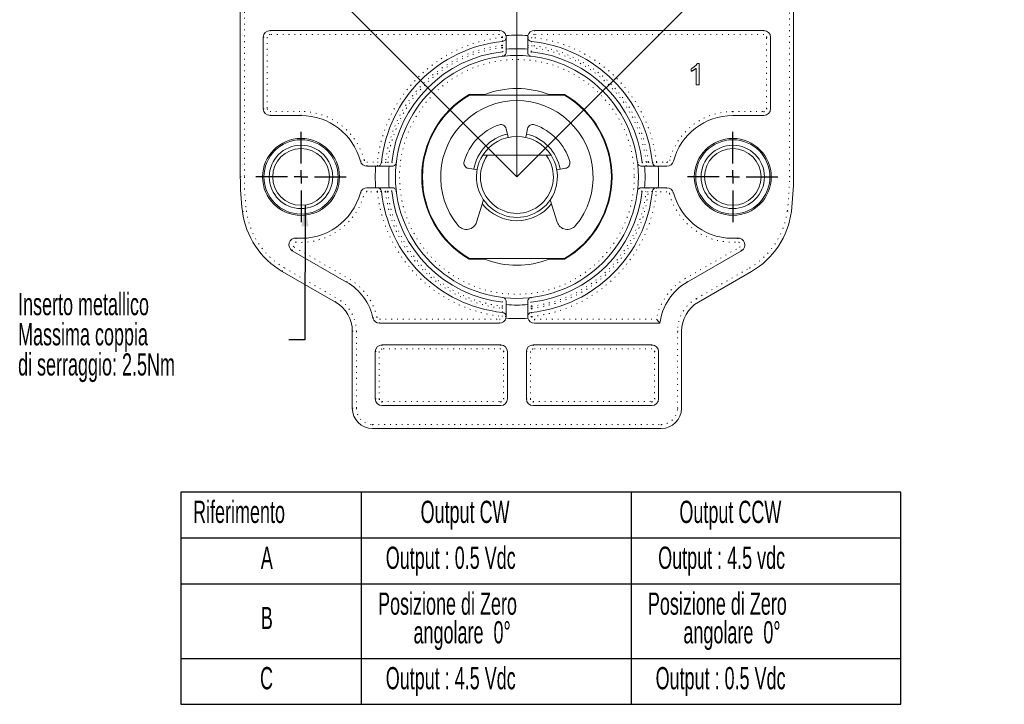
# Model space of a CAD drawing. Header units: millimetres. Extents: x 41 to 418, y 100 to 395.
# Tile 8 of 9: x 290 to 414, y 226 to 312. Entities that reach past the tile are written whole.
import ezdxf

# ---------------------------------------------------------------- set-up
doc = ezdxf.new("R2010")
doc.units = ezdxf.units.MM
doc.linetypes.add('DOT2', pattern=[0.635, 0, -0.635])
doc.layers.add('LINEE_SOTTILI', color=7, linetype='Continuous')
doc.styles.add('SLDTEXTSTYLE0', font='TXT', dxfattribs={"width": 0.605})
doc.styles.add('SLDTEXTSTYLE4', font='TXT', dxfattribs={"width": 0.605, "bigfont": 'bigfont'})
doc.dimstyles.new('SLDDIMSTYLE12', dxfattribs={"dimtxt": 4.10931, "dimasz": 2.7, "dimexe": 0, "dimexo": 0.0625, "dimgap": 1.027327, "dimtad": 1, "dimdec": 4, "dimlfac": 0.588235, "dimzin": 12, "dimdsep": 46, "dimtxsty": 'SLDTEXTSTYLE0', "dimsah": 1, "dimcen": 0.09, "dimadec": 3, "dimazin": 3, "dimtfac": 1, "dimtdec": 3, "dimtofl": 0, "dimtmove": 0, "dimatfit": 3, "dimfxl": 0, "dimfrac": 2, "dimtolj": 1, "dimtzin": 12, "dimarcsym": 0})
doc.dimstyles.new('SLDDIMSTYLE9', dxfattribs={"dimtxt": 0.18, "dimasz": 2.7, "dimexe": 0, "dimexo": 0.0625, "dimgap": 0, "dimtad": 0, "dimtih": 1, "dimtoh": 1, "dimdec": 0, "dimrnd": 1e-09, "dimzin": 0, "dimdsep": 46, "dimtxsty": 'Standard', "dimsah": 1, "dimcen": 0.09, "dimadec": 0, "dimazin": 0, "dimtfac": 2.7, "dimtdec": 0, "dimtofl": 0, "dimtmove": 0, "dimatfit": 3, "dimfxl": 0, "dimfrac": 2, "dimtolj": 1, "dimtzin": 0, "dimarcsym": 0})

# ---------------------------------------------------------------- blocks, each defined once
blk = doc.blocks.new('SW_TABLEANNOTATION_0')
at = {"layer": 'LINEE_SOTTILI', "color": 0}
for p, q in [((0, 0), (0, -26.73)), ((90.7, 0), (0, 0)), ((90.7, -26.73), (90.7, 0)), ((22.7, 0), (22.7, -26.73)), ((56.7, 0), (56.7, -26.73)), ((0, -5.78), (90.7, -5.78)), ((0, -11.56), (90.7, -11.56)), ((0, -20.96), (90.7, -20.96)), ((0, -26.73), (90.7, -26.73))]:
    blk.add_line(p, q, dxfattribs=at)
at = {"layer": 'LINEE_SOTTILI', "color": 0, "char_height": 2.8, "attachment_point": 1, "style": 'SLDTEXTSTYLE0'}
for s, insert in [('Riferimento', (1.52, -1.09)), ('Output CW', (30.19, -1.09)), ('Output CCW', (62.8, -1.09)), ('A', (10.06, -6.87)), ('Output : 0.5 Vdc', (25.8, -6.87)), ('Output : 4.5 vdc', (60.12, -6.87)), ('Posizione di Zero', (24.83, -12.65)), ('Posizione di Zero', (58.83, -12.65)), ('B', (10.06, -14.46)), ('angolare  0°', (29.3, -16.26)), ('angolare  0°', (63.3, -16.26)), ('C', (9.96, -22.04)), ('Output : 4.5 Vdc', (25.8, -22.04)), ('Output : 0.5 Vdc', (59.8, -22.04))]:
    blk.add_mtext(s, dxfattribs=dict(at, insert=insert))
blk = doc.blocks.new('_D_24')
at = {"layer": 'LINEE_SOTTILI', "color": 7}
for p, q in [((352.49, 366.64), (352.49, 370.05)), ((299.79, 345.12), (297.6, 347.31))]:
    blk.add_line(p, q, dxfattribs=at)
blk.add_arc((352.49, 292.43), 76.72, 90, 135, dxfattribs=at)
for points in [[(352.49, 369.15), (349.78, 369.55), (349.8, 368.65)], [(298.24, 346.68), (300.49, 348.23), (299.87, 348.88)]]:
    blk.add_solid(points, dxfattribs=at)
at = {"layer": 'LINEE_SOTTILI', "color": 7, "insert": (317.45, 366.86), "char_height": 4.233, "attachment_point": 1, "rotation": 22.5, "style": 'SLDTEXTSTYLE4'}
blk.add_mtext('\\M+183C6/2', dxfattribs=at)
blk = doc.blocks.new('_D_25')
at = {"layer": 'LINEE_SOTTILI', "color": 7}
for p, q in [((352.49, 366.64), (352.49, 370.05)), ((404.04, 343.98), (407.37, 347.31))]:
    blk.add_line(p, q, dxfattribs=at)
blk.add_arc((352.49, 292.43), 76.72, 45, 90, dxfattribs=at)
for points in [[(352.49, 369.15), (355.18, 368.65), (355.19, 369.55)], [(406.74, 346.68), (405.11, 348.88), (404.48, 348.23)]]:
    blk.add_solid(points, dxfattribs=at)
at = {"layer": 'LINEE_SOTTILI', "color": 7, "insert": (380.35, 369.84), "char_height": 4.233, "attachment_point": 1, "rotation": 337.5, "style": 'SLDTEXTSTYLE4'}
blk.add_mtext('\\M+183C6/2', dxfattribs=at)
blk = doc.blocks.new('_D_26')
at = {"layer": 'LINEE_SOTTILI', "color": 7}
for p, q in [((299.79, 345.12), (291.82, 353.09)), ((404.04, 343.98), (413.15, 353.09))]:
    blk.add_line(p, q, dxfattribs=at)
blk.add_arc((352.49, 292.43), 84.89, 45, 135, dxfattribs=at)
for points in [[(292.46, 352.46), (294.71, 354.01), (294.08, 354.66)], [(412.51, 352.46), (410.89, 354.66), (410.26, 354.01)]]:
    blk.add_solid(points, dxfattribs=at)
at = {"layer": 'LINEE_SOTTILI', "color": 7, "insert": (350.95, 382.78), "char_height": 4.233, "attachment_point": 1, "style": 'SLDTEXTSTYLE4'}
blk.add_mtext('\\M+183C6', dxfattribs=at)
blk = doc.blocks.new('SW_NOTE_9')
at = {"layer": 'LINEE_SOTTILI', "color": 0, "char_height": 2.8, "attachment_point": 1, "style": 'SLDTEXTSTYLE0'}
for s, insert in [('Inserto metallico', (-34.13, 5.91)), ('Massima coppia', (-34.13, 2.11)), ('di serraggio: 2.5Nm', (-34.13, -1.69))]:
    blk.add_mtext(s, dxfattribs=dict(at, insert=insert))
blk = doc.blocks.new('SW_CENTERMARKSYMBOL_4')
at = {"layer": 'LINEE_SOTTILI', "color": 0}
for p, q in [((0, 1.7), (0, 5.695)), ((-1.7, 0), (-5.695, 0)), ((0, 0), (-0.85, 0)), ((0, 0), (0, 0.85)), ((0, 0), (0, -0.85)), ((0, 0), (0.85, 0)), ((1.7, 0), (5.695, 0)), ((0, -1.7), (0, -5.695))]:
    blk.add_line(p, q, dxfattribs=at)
blk = doc.blocks.new('SW_CENTERMARKSYMBOL_5')
at = {"layer": 'LINEE_SOTTILI', "color": 0}
for p, q in [((0, 1.7), (0, 5.695)), ((-1.7, 0), (-5.695, 0)), ((0, 0), (-0.85, 0)), ((0, 0), (0, 0.85)), ((0, 0), (0, -0.85)), ((0, 0), (0.85, 0)), ((1.7, 0), (5.695, 0)), ((0, -1.7), (0, -5.695))]:
    blk.add_line(p, q, dxfattribs=at)

msp = doc.modelspace()

# ---------------------------------------------------------------- linework, layer by layer
at = {"color": 7, "linetype": 'Continuous', "lineweight": 15}
for p, q in [((317.63668, 292.42714), (317.63668, 313.93214)), ((387.33668, 313.93214), (387.33668, 292.42714)), ((350.27668, 310.87214), (321.37668, 310.87214)), ((383.59668, 310.87214), (354.69668, 310.87214)), ((320.52668, 310.02214), (320.52668, 301.01214)), ((353.84668, 310.02214), (353.84668, 308.51977)), ((384.44668, 301.01214), (384.44668, 310.02214)), ((351.12668, 308.12639), (351.12668, 308.51977)), ((353.84668, 308.51977), (353.84668, 308.12639)), ((375.20912, 306.72937), (375.43361, 306.72937)), ((375.43361, 306.72937), (375.43361, 304.00937)), ((374.4572, 305.7279), (374.4572, 306.04937)), ((375.08489, 304.00937), (375.08489, 306.12893)), ((375.43361, 304.00937), (375.08489, 304.00937)), ((346.47807, 302.79714), (348.43065, 302.79714)), ((346.50096, 302.71214), (358.47239, 302.71214)), ((356.5427, 302.79714), (358.49528, 302.79714)), ((321.37668, 300.16214), (325.28668, 300.16214)), ((379.68668, 300.16214), (383.59668, 300.16214)), ((351.34054, 297.59701), (351.13994, 298.50187)), ((353.83341, 298.50187), (353.63281, 297.59701)), ((351.39883, 297.40977), (351.34054, 297.59701)), ((353.63281, 297.59701), (353.57452, 297.40977)), ((348.17256, 295.14714), (348.78942, 295.14714)), ((348.78942, 295.14714), (356.18393, 295.14714)), ((356.18393, 295.14714), (356.80079, 295.14714)), ((334.68856, 293.78714), (333.58235, 293.78714)), ((336.39404, 293.78714), (336.78743, 293.78714)), ((346.35898, 293.50762), (347.46416, 293.31274)), ((357.5092, 293.31274), (358.61437, 293.50762)), ((368.18593, 293.78714), (368.57931, 293.78714)), ((371.39101, 293.78714), (370.28479, 293.78714)), ((333.58235, 291.06714), (334.68856, 291.06714)), ((336.78743, 291.06714), (336.39404, 291.06714)), ((368.57931, 291.06714), (368.18593, 291.06714)), ((370.28479, 291.06714), (371.39101, 291.06714)), ((348.28827, 289.53173), (347.40776, 286.73912)), ((357.56559, 286.73912), (356.68509, 289.53173)), ((324.17944, 283.13317), (331.03271, 279.17643)), ((373.94064, 279.17643), (380.79391, 283.13317)), ((348.43065, 282.05714), (346.47807, 282.05714)), ((358.47239, 282.14214), (346.50096, 282.14214)), ((358.49528, 282.05714), (356.5427, 282.05714)), ((329.62168, 276.65401), (322.92933, 280.51783)), ((382.04402, 280.51783), (375.35168, 276.65401)), ((351.12668, 276.3345), (351.12668, 276.72789)), ((353.84668, 276.72789), (353.84668, 276.3345)), ((351.12668, 274.83214), (351.12668, 276.3345)), ((331.74668, 263.27214), (331.74668, 272.9734)), ((335.18249, 273.98214), (350.27668, 273.98214)), ((354.69668, 273.98214), (370.50668, 273.98214)), ((373.22668, 272.9734), (373.22668, 263.27214)), ((350.44668, 271.26214), (335.48668, 271.26214)), ((369.48668, 271.26214), (354.52668, 271.26214)), ((334.63668, 270.41214), (334.63668, 264.46214)), ((351.29668, 264.46214), (351.29668, 270.41214)), ((353.67668, 270.41214), (353.67668, 264.46214)), ((370.33668, 264.46214), (370.33668, 270.41214)), ((335.48668, 263.61214), (350.44668, 263.61214)), ((354.52668, 263.61214), (369.48668, 263.61214)), ((370.67668, 260.72214), (334.29668, 260.72214))]:
    msp.add_line(p, q, dxfattribs=at)
at = {"color": 8, "linetype": 'DOT2', "lineweight": 0}
for p, q in [((318.14668, 313.93214), (318.14668, 292.42714)), ((386.82668, 292.42714), (386.82668, 313.93214)), ((321.37668, 310.87214), (321.37668, 310.36214)), ((350.27668, 310.36214), (321.37668, 310.36214)), ((350.27668, 310.87214), (350.27668, 310.36214)), ((354.69668, 310.87214), (354.69668, 310.36214)), ((383.59668, 310.36214), (354.69668, 310.36214)), ((383.59668, 310.87214), (383.59668, 310.36214)), ((320.52668, 310.02214), (321.03668, 310.02214)), ((321.03668, 310.02214), (321.03668, 301.01214)), ((350.61668, 310.02214), (351.12668, 310.02214)), ((350.61668, 310.00797), (350.61668, 310.02214)), ((350.61668, 310.00797), (351.12668, 310.00797)), ((350.61668, 308.98186), (351.12668, 308.98186)), ((350.61668, 308.71008), (350.61668, 308.98186)), ((353.84668, 310.02214), (354.35668, 310.02214)), ((353.84668, 310.00797), (354.35668, 310.00797)), ((353.84668, 308.98186), (354.35668, 308.98186)), ((354.35668, 310.02214), (354.35668, 310.00797)), ((354.35668, 308.98186), (354.35668, 308.71008)), ((383.93668, 301.01214), (383.93668, 310.02214)), ((383.93668, 310.02214), (384.44668, 310.02214)), ((350.61668, 308.71008), (351.12668, 308.71008)), ((353.84668, 308.71008), (354.35668, 308.71008)), ((320.52668, 301.01214), (321.03668, 301.01214)), ((321.37668, 300.16214), (321.37668, 300.67214)), ((321.37668, 300.67214), (325.28668, 300.67214)), ((325.28668, 300.16214), (325.28668, 300.67214)), ((379.68668, 300.67214), (379.68668, 300.16214)), ((379.68668, 300.67214), (383.59668, 300.67214)), ((383.59668, 300.67214), (383.59668, 300.16214)), ((383.93668, 301.01214), (384.44668, 301.01214)), ((333.58235, 293.78714), (333.58235, 294.29714)), ((333.58235, 294.29714), (334.90585, 294.29714)), ((334.90585, 293.78714), (334.90585, 294.29714)), ((335.93196, 294.29714), (335.93196, 293.78714)), ((335.93196, 294.29714), (336.20373, 294.29714)), ((336.20373, 294.29714), (336.20373, 293.78714)), ((368.76962, 294.29714), (369.0414, 294.29714)), ((368.76962, 293.78714), (368.76962, 294.29714)), ((369.0414, 294.29714), (369.0414, 293.78714)), ((370.0675, 294.29714), (371.39101, 294.29714)), ((370.0675, 294.29714), (370.0675, 293.78714)), ((371.39101, 294.29714), (371.39101, 293.78714)), ((317.63668, 292.42714), (318.14668, 292.42714)), ((386.82668, 292.42714), (387.33668, 292.42714)), ((333.58235, 290.55714), (333.58235, 291.06714)), ((334.90585, 290.55714), (333.58235, 290.55714)), ((334.90585, 290.55714), (334.90585, 291.06714)), ((335.93196, 290.55714), (335.93196, 291.06714)), ((336.20373, 290.55714), (335.93196, 290.55714)), ((336.20373, 290.55714), (336.20373, 291.06714)), ((368.76962, 291.06714), (368.76962, 290.55714)), ((369.0414, 290.55714), (368.76962, 290.55714)), ((369.0414, 291.06714), (369.0414, 290.55714)), ((370.0675, 291.06714), (370.0675, 290.55714)), ((371.39101, 290.55714), (370.0675, 290.55714)), ((371.39101, 291.06714), (371.39101, 290.55714)), ((324.43444, 283.57484), (331.28771, 279.61811)), ((373.68564, 279.61811), (380.53891, 283.57484)), ((323.18433, 280.95951), (329.87668, 277.09568)), ((375.09668, 277.09568), (381.78902, 280.95951)), ((350.61668, 275.87242), (350.61668, 276.14419)), ((350.61668, 276.14419), (351.12668, 276.14419)), ((350.61668, 275.87242), (351.12668, 275.87242)), ((354.35668, 276.14419), (353.84668, 276.14419)), ((354.35668, 275.87242), (353.84668, 275.87242)), ((354.35668, 276.14419), (354.35668, 275.87242)), ((335.18249, 273.98214), (335.18249, 274.49214)), ((335.18249, 274.49214), (350.27668, 274.49214)), ((350.27668, 273.98214), (350.27668, 274.49214)), ((350.61668, 274.83214), (350.61668, 274.84631)), ((351.12668, 274.84631), (350.61668, 274.84631)), ((351.12668, 274.83214), (350.61668, 274.83214)), ((354.35668, 274.84631), (353.84668, 274.84631)), ((354.35668, 274.83214), (353.84668, 274.83214)), ((354.35668, 274.84631), (354.35668, 274.83214)), ((354.69668, 274.49214), (370.06883, 274.49214)), ((354.69668, 274.49214), (354.69668, 273.98214)), ((331.74668, 272.9734), (332.25668, 272.9734)), ((332.25668, 272.9734), (332.25668, 263.27214)), ((372.71668, 263.27214), (372.71668, 272.9734)), ((372.71668, 272.9734), (373.22668, 272.9734)), ((335.48668, 271.26214), (335.48668, 270.75214)), ((350.44668, 270.75214), (335.48668, 270.75214)), ((350.44668, 271.26214), (350.44668, 270.75214)), ((354.52668, 271.26214), (354.52668, 270.75214)), ((369.48668, 270.75214), (354.52668, 270.75214)), ((369.48668, 271.26214), (369.48668, 270.75214)), ((334.63668, 270.41214), (335.14668, 270.41214)), ((335.14668, 270.41214), (335.14668, 264.46214)), ((350.78668, 270.41214), (351.29668, 270.41214)), ((350.78668, 264.46214), (350.78668, 270.41214)), ((353.67668, 270.41214), (354.18668, 270.41214)), ((354.18668, 270.41214), (354.18668, 264.46214)), ((369.82668, 264.46214), (369.82668, 270.41214)), ((369.82668, 270.41214), (370.33668, 270.41214)), ((334.63668, 264.46214), (335.14668, 264.46214)), ((350.78668, 264.46214), (351.29668, 264.46214)), ((353.67668, 264.46214), (354.18668, 264.46214)), ((369.82668, 264.46214), (370.33668, 264.46214)), ((331.74668, 263.27214), (332.25668, 263.27214)), ((335.48668, 264.12214), (350.44668, 264.12214)), ((335.48668, 264.12214), (335.48668, 263.61214)), ((350.44668, 264.12214), (350.44668, 263.61214)), ((354.52668, 264.12214), (354.52668, 263.61214)), ((354.52668, 264.12214), (369.48668, 264.12214)), ((369.48668, 264.12214), (369.48668, 263.61214)), ((372.71668, 263.27214), (373.22668, 263.27214)), ((334.29668, 261.23214), (334.29668, 260.72214)), ((334.29668, 261.23214), (370.67668, 261.23214)), ((370.67668, 261.23214), (370.67668, 260.72214))]:
    msp.add_line(p, q, dxfattribs=at)
at = {"color": 8, "linetype": 'DOT2', "lineweight": 0, "flags": 128}
for points in [[(350.67062, 309.50083), (350.66958, 309.51057), (350.66651, 309.53943), (350.66153, 309.5863), (350.65482, 309.64936), (350.64665, 309.72622), (350.63732, 309.81389), (350.6272, 309.90903), (350.61668, 310.00797)], [(354.35668, 310.00797), (354.34615, 309.90903), (354.33603, 309.81389), (354.32671, 309.72622), (354.31853, 309.64936), (354.31183, 309.5863), (354.30684, 309.53943), (354.30377, 309.51057), (354.30273, 309.50083)], [(350.61668, 308.71008), (350.62782, 308.6131), (350.63854, 308.51969), (350.64846, 308.43334), (350.6572, 308.35721), (350.66445, 308.29414), (350.66992, 308.24645), (350.67343, 308.21591), (350.67484, 308.20364)], [(350.67697, 307.61974), (350.67686, 307.65043), (350.6764, 307.77323), (350.67484, 308.20364)], [(354.29851, 308.20364), (354.29846, 308.18784), (354.29802, 308.06509), (354.29638, 307.61974)], [(354.29851, 308.20364), (354.29992, 308.21591), (354.30343, 308.24645), (354.30891, 308.29414), (354.31615, 308.35721), (354.32489, 308.43334), (354.33481, 308.51969), (354.34554, 308.6131), (354.35668, 308.71008)], [(332.76099, 294.41833), (332.77046, 294.42085), (332.7985, 294.42832), (332.84405, 294.44045), (332.90533, 294.45678), (332.98001, 294.47668), (333.06521, 294.49937), (333.15766, 294.524), (333.2538, 294.54961)], [(334.90585, 294.29714), (335.00479, 294.28662), (335.09992, 294.2765), (335.1876, 294.26717), (335.26445, 294.259), (335.32752, 294.25229), (335.37439, 294.2473), (335.40324, 294.24423), (335.41299, 294.2432)], [(336.20373, 294.29714), (336.30072, 294.286), (336.39412, 294.27527), (336.48048, 294.26536), (336.5566, 294.25661), (336.61968, 294.24937), (336.66737, 294.24389), (336.69791, 294.24039), (336.71017, 294.23898)], [(336.71017, 294.23898), (336.72597, 294.23892), (336.84873, 294.23848), (337.29408, 294.23684)], [(367.67927, 294.23684), (367.70997, 294.23696), (367.83277, 294.23742), (368.26318, 294.23898)], [(368.26318, 294.23898), (368.27544, 294.24039), (368.30599, 294.24389), (368.35368, 294.24937), (368.41675, 294.25661), (368.49287, 294.26536), (368.57923, 294.27527), (368.67263, 294.286), (368.76962, 294.29714)], [(369.56037, 294.2432), (369.57011, 294.24423), (369.59897, 294.2473), (369.64583, 294.25229), (369.7089, 294.259), (369.78575, 294.26717), (369.87343, 294.2765), (369.96857, 294.28662), (370.0675, 294.29714)], [(371.71955, 294.54961), (371.81569, 294.524), (371.90814, 294.49937), (371.99334, 294.47668), (372.06802, 294.45678), (372.12931, 294.44045), (372.17485, 294.42832), (372.20289, 294.42085), (372.21236, 294.41833)], [(332.76099, 290.43595), (332.77046, 290.43343), (332.7985, 290.42596), (332.84405, 290.41382), (332.90533, 290.3975), (332.98001, 290.3776), (333.06521, 290.35491), (333.15766, 290.33028), (333.2538, 290.30466)], [(335.41299, 290.61108), (335.40324, 290.61004), (335.37439, 290.60698), (335.32752, 290.60199), (335.26445, 290.59528), (335.1876, 290.58711), (335.09992, 290.57778), (335.00479, 290.56766), (334.90585, 290.55714)], [(336.20373, 290.55714), (336.30072, 290.56828), (336.39412, 290.579), (336.48048, 290.58892), (336.5566, 290.59766), (336.61968, 290.60491), (336.66737, 290.61038), (336.69791, 290.61389), (336.71017, 290.6153)], [(337.29408, 290.61744), (337.26338, 290.61732), (337.14059, 290.61686), (336.71017, 290.6153)], [(368.26318, 290.6153), (368.24738, 290.61536), (368.12463, 290.61579), (367.67927, 290.61744)], [(368.76962, 290.55714), (368.67263, 290.56828), (368.57923, 290.579), (368.49287, 290.58892), (368.41675, 290.59766), (368.35368, 290.60491), (368.30599, 290.61038), (368.27544, 290.61389), (368.26318, 290.6153)], [(370.0675, 290.55714), (369.96857, 290.56766), (369.87343, 290.57778), (369.78575, 290.58711), (369.7089, 290.59528), (369.64583, 290.60199), (369.59897, 290.60698), (369.57011, 290.61004), (369.56037, 290.61108)], [(372.21236, 290.43595), (372.20289, 290.43343), (372.17485, 290.42596), (372.12931, 290.41382), (372.06802, 290.3975), (371.99334, 290.3776), (371.90814, 290.35491), (371.81569, 290.33028), (371.71955, 290.30466)], [(317.90905, 288.07853), (317.91878, 288.07975), (317.94757, 288.08337), (317.99433, 288.08926), (318.05726, 288.09717), (318.13394, 288.10681), (318.22142, 288.11782), (318.31635, 288.12975), (318.41507, 288.14217)], [(386.55829, 288.14217), (386.657, 288.12975), (386.75193, 288.11782), (386.83941, 288.10681), (386.91609, 288.09717), (386.97902, 288.08926), (387.02578, 288.08337), (387.05458, 288.07975), (387.0643, 288.07853)], [(324.67199, 284.7166), (324.67121, 284.70683), (324.6689, 284.6779), (324.66516, 284.63092), (324.66012, 284.5677), (324.65398, 284.49066), (324.64697, 284.40277), (324.63937, 284.3074), (324.63146, 284.20821)], [(380.30136, 284.7166), (380.30214, 284.70683), (380.30445, 284.6779), (380.30819, 284.63092), (380.31323, 284.5677), (380.31938, 284.49066), (380.32638, 284.40277), (380.33399, 284.3074), (380.34189, 284.20821)], [(324.17944, 283.13317), (324.18434, 283.14165), (324.19885, 283.16679), (324.22242, 283.2076), (324.25413, 283.26253), (324.29277, 283.32946), (324.33686, 283.40582), (324.3847, 283.48868), (324.43444, 283.57484)], [(380.79391, 283.13317), (380.78901, 283.14165), (380.7745, 283.16679), (380.75093, 283.2076), (380.71922, 283.26253), (380.68058, 283.32946), (380.63649, 283.40582), (380.58866, 283.48868), (380.53891, 283.57484)], [(322.92933, 280.51783), (322.93423, 280.52632), (322.94874, 280.55145), (322.97231, 280.59227), (323.00402, 280.6472), (323.04266, 280.71413), (323.08675, 280.79049), (323.13458, 280.87334), (323.18433, 280.95951)], [(381.78902, 280.95951), (381.83877, 280.87334), (381.8866, 280.79049), (381.93069, 280.71413), (381.96933, 280.6472), (382.00105, 280.59227), (382.02461, 280.55145), (382.03912, 280.52632), (382.04402, 280.51783)], [(331.03271, 279.17643), (331.03761, 279.18492), (331.05212, 279.21005), (331.07569, 279.25087), (331.1074, 279.3058), (331.14604, 279.37272), (331.19013, 279.44908), (331.23796, 279.53194), (331.28771, 279.61811)], [(373.94064, 279.17643), (373.93574, 279.18492), (373.92123, 279.21005), (373.89767, 279.25087), (373.86596, 279.3058), (373.82731, 279.37272), (373.78323, 279.44908), (373.73539, 279.53194), (373.68564, 279.61811)], [(329.62168, 276.65401), (329.62658, 276.66249), (329.64109, 276.68763), (329.66465, 276.72844), (329.69636, 276.78337), (329.73501, 276.8503), (329.77909, 276.92666), (329.82693, 277.00952), (329.87668, 277.09568)], [(350.67484, 276.65064), (350.67489, 276.66643), (350.67533, 276.78919), (350.67697, 277.23454)], [(354.29638, 277.23454), (354.2965, 277.20384), (354.29696, 277.08105), (354.29851, 276.65064)], [(375.09668, 277.09568), (375.14643, 277.00952), (375.19426, 276.92666), (375.23835, 276.8503), (375.27699, 276.78337), (375.3087, 276.72844), (375.33227, 276.68763), (375.34678, 276.66249), (375.35168, 276.65401)], [(350.61668, 276.14419), (350.62782, 276.24118), (350.63854, 276.33458), (350.64846, 276.42094), (350.6572, 276.49707), (350.66445, 276.56014), (350.66992, 276.60783), (350.67343, 276.63837), (350.67484, 276.65064)], [(354.35668, 276.14419), (354.34554, 276.24118), (354.33481, 276.33458), (354.32489, 276.42094), (354.31615, 276.49707), (354.30891, 276.56014), (354.30343, 276.60783), (354.29992, 276.63837), (354.29851, 276.65064)], [(334.35262, 274.64824), (334.36219, 274.65036), (334.39052, 274.65664), (334.43654, 274.66683), (334.49846, 274.68056), (334.57391, 274.69728), (334.66, 274.71635), (334.7534, 274.73705), (334.85054, 274.75858)], [(350.61668, 274.84631), (350.6272, 274.94525), (350.63732, 275.04039), (350.64665, 275.12806), (350.65482, 275.20491), (350.66153, 275.26798), (350.66651, 275.31485), (350.66958, 275.34371), (350.67062, 275.35345)], [(354.30273, 275.35345), (354.30377, 275.34371), (354.30684, 275.31485), (354.31183, 275.26798), (354.31853, 275.20491), (354.32671, 275.12806), (354.33603, 275.04039), (354.34615, 274.94525), (354.35668, 274.84631)]]:
    msp.add_lwpolyline(points, dxfattribs=at)
at = {"color": 7, "linetype": 'Continuous', "lineweight": 15}
for centre, radius in [((352.48668, 292.42714), 15.3), ((325.28668, 292.42714), 4.845), ((325.28668, 292.42714), 4.675), ((379.68668, 292.42714), 4.845), ((379.68668, 292.42714), 4.675), ((325.28668, 292.42714), 3.995), ((325.28668, 292.42714), 3.57), ((379.68668, 292.42714), 3.995), ((379.68668, 292.42714), 3.57)]:
    msp.add_circle(centre, radius, dxfattribs=at)
at = {"color": 8, "linetype": 'DOT2', "lineweight": 0}
msp.add_circle((352.48668, 292.42714), 14.79, dxfattribs=at)
at = {"color": 7, "linetype": 'Continuous', "lineweight": 15}
for centre, radius, start, end in [((321.37668, 310.02214), 0.85, 90, 180), ((350.27668, 310.02214), 0.85, 13.695793, 90), ((352.48668, 292.42714), 17.85, 85.5525654, 94.4474346), ((354.69668, 310.02214), 0.85, 90, 166.304207), ((383.59668, 310.02214), 0.85, 0, 90), ((352.48668, 292.42714), 17.17, 96.071487, 173.928513), ((350.61668, 310.00797), 0.51, 276.071487, 0), ((354.35668, 310.00797), 0.51, 180, 263.928513), ((352.48668, 292.42714), 17.17, 6.071487, 83.928513), ((352.48668, 292.42714), 15.8802, 96.5513802, 173.4486198), ((352.48668, 292.42714), 16.15, 85.1693714, 94.8306286), ((352.48668, 292.42714), 15.8802, 6.5513802, 83.4486198), ((352.48668, 292.42714), 11.985, 120.0889384, 239.9110616), ((352.48668, 292.42714), 11.9, 120.198757, 239.801243), ((352.48668, 292.42714), 11.135, 68.6380163, 111.3619837), ((352.48668, 292.42714), 11.9, 300.198757, 59.801243), ((352.48668, 292.42714), 11.985, 300.0889384, 59.9110616), ((352.48668, 292.42714), 9.605, 320.2528718, 219.7471282), ((321.37668, 301.01214), 0.85, 180, 270), ((383.59668, 301.01214), 0.85, 270, 0), ((325.28668, 292.42714), 7.735, 14.9173695, 90), ((352.48668, 292.42714), 6.9275, 108.6401571, 163.8598429), ((350.48643, 298.35699), 0.66937, 12.5, 108.6401571), ((354.48692, 298.35699), 0.66937, 71.3598429, 167.5), ((352.48668, 292.42714), 6.9275, 16.1401571, 71.3598429), ((379.68668, 292.42714), 7.735, 90, 165.0826305), ((352.48668, 292.42714), 5.525, 102.5, 170), ((352.48668, 292.42714), 5.525, 10, 77.5), ((352.48668, 292.42714), 5.1, 32.2309526, 147.7690474), ((333.58235, 294.63714), 0.85, 194.9173695, 270), ((334.90585, 294.29714), 0.51, 270, 353.928513), ((346.47522, 294.16682), 0.66938, 163.8598429, 260), ((352.48668, 292.42714), 5.1, 147.7690474, 32.2309526), ((352.48668, 292.42714), 4.59, 143.6587969, 36.3412031), ((358.49813, 294.16682), 0.66938, 280, 16.1401571), ((370.0675, 294.29714), 0.51, 186.071487, 270), ((371.39101, 294.63714), 0.85, 270, 345.0826305), ((352.48668, 292.42714), 17.85, 175.6303727, 184.3696273), ((352.48668, 292.42714), 16.15, 175.1693714, 184.8306286), ((352.48668, 292.42714), 16.15, 355.1693714, 4.8306286), ((352.48668, 292.42714), 17.85, 355.6303727, 4.3696273), ((352.48668, 292.42714), 34.85, 180, 187.1680932), ((352.48668, 292.42714), 34.85, 352.8319068, 0), ((325.28668, 292.42714), 7.735, 265.442003, 345.0826305), ((333.58235, 290.21714), 0.85, 90, 165.0826305), ((334.90585, 290.55714), 0.51, 6.071487, 90), ((352.48668, 292.42714), 17.17, 186.071487, 263.928513), ((352.48668, 292.42714), 15.8802, 186.5513802, 263.4486198), ((352.48668, 292.42714), 15.8802, 276.5513802, 353.4486198), ((352.48668, 292.42714), 17.17, 276.071487, 353.928513), ((370.0675, 290.55714), 0.51, 90, 173.928513), ((371.39101, 290.21714), 0.85, 14.9173695, 90), ((379.68668, 292.42714), 7.735, 194.9173695, 274.557997), ((328.02933, 289.35129), 10.2, 187.1680932, 240), ((352.48668, 292.42714), 5.525, 217.9492205, 322.0507795), ((376.94402, 289.35129), 10.2, 300, 352.8319068), ((346.13097, 287.14169), 1.33875, 219.7471282, 342.5), ((358.84238, 287.14169), 1.33875, 197.5, 320.2528718), ((324.60444, 283.86929), 0.85, 85.442003, 240), ((380.36891, 283.86929), 0.85, 300, 94.557997), ((352.48668, 292.42714), 11.135, 248.6380163, 291.3619837), ((327.54771, 273.14024), 6.97, 12.4950916, 60), ((377.42564, 273.14024), 6.97, 120, 173.0623234), ((327.49668, 272.9734), 4.25, 0, 60), ((352.48668, 292.42714), 16.15, 265.1693714, 274.8306286), ((377.47668, 272.9734), 4.25, 120, 180), ((335.18249, 274.83214), 0.85, 192.4950916, 270), ((350.27668, 274.83214), 0.85, 270, 346.304207), ((350.61668, 274.84631), 0.51, 0, 83.928513), ((352.48668, 292.42714), 17.85, 265.5525654, 274.4474346), ((354.35668, 274.84631), 0.51, 96.071487, 180), ((354.69668, 274.83214), 0.85, 193.695793, 270), ((335.48668, 270.41214), 0.85, 90, 180), ((350.44668, 270.41214), 0.85, 0, 90), ((354.52668, 270.41214), 0.85, 90, 180), ((369.48668, 270.41214), 0.85, 0, 90), ((335.48668, 264.46214), 0.85, 180, 270), ((350.44668, 264.46214), 0.85, 270, 0), ((354.52668, 264.46214), 0.85, 180, 270), ((369.48668, 264.46214), 0.85, 270, 0), ((334.29668, 263.27214), 2.55, 180, 270), ((370.67668, 263.27214), 2.55, 270, 0)]:
    msp.add_arc(centre, radius, start, end, dxfattribs=at)
at = {"color": 8, "linetype": 'DOT2', "lineweight": 0}
for centre, radius, start, end in [((321.37668, 310.02214), 0.34, 90, 180), ((350.27668, 310.02214), 0.34, 0, 90), ((354.69668, 310.02214), 0.34, 90, 180), ((383.59668, 310.02214), 0.34, 0, 90), ((352.48668, 292.42714), 17.68, 96.071487, 173.928513), ((352.48668, 292.42714), 16.66, 96.4447403, 173.5552597), ((352.48668, 292.42714), 17.68, 6.071487, 83.928513), ((352.48668, 292.42714), 16.66, 6.4447403, 83.5552597), ((352.48668, 292.42714), 16.38997, 96.5513802, 173.4486198), ((350.61683, 308.71018), 0.50985, 276.5335135, 359.9891334), ((354.35653, 308.71018), 0.50985, 180.0108666, 263.4664865), ((352.48668, 292.42714), 16.38997, 6.5513802, 83.4486198), ((321.37668, 301.01214), 0.34, 180, 270), ((325.28668, 292.42714), 8.245, 14.9173695, 90), ((379.68668, 292.42714), 8.245, 90, 165.0826305), ((383.59668, 301.01214), 0.34, 270, 0), ((333.58235, 294.63714), 0.34, 194.9173695, 270), ((336.20364, 294.29699), 0.50985, 270.0108666, 353.4664865), ((368.76972, 294.29699), 0.50985, 186.5335135, 269.9891334), ((371.39101, 294.63714), 0.34, 270, 345.0826305), ((352.48668, 292.42714), 34.34, 180, 187.1680932), ((352.48668, 292.42714), 34.34, 352.8319068, 0), ((325.28668, 292.42714), 8.245, 265.442003, 345.0826305), ((333.58235, 290.21714), 0.34, 90, 165.0826305), ((352.48668, 292.42714), 17.68, 186.071487, 263.928513), ((352.48668, 292.42714), 16.66, 186.4447403, 263.5552597), ((336.20364, 290.55729), 0.50985, 6.5335135, 89.9891334), ((352.48668, 292.42714), 16.38997, 186.5513802, 263.4486198), ((352.48668, 292.42714), 16.38997, 276.5513802, 353.4486198), ((352.48668, 292.42714), 16.66, 276.4447403, 353.5552597), ((352.48668, 292.42714), 17.68, 276.071487, 353.928513), ((368.76972, 290.55729), 0.50985, 90.0108666, 173.4664865), ((371.39101, 290.21714), 0.34, 14.9173695, 90), ((379.68668, 292.42714), 8.245, 194.9173695, 274.557997), ((328.02933, 289.35129), 9.69, 187.1680932, 240), ((376.94402, 289.35129), 9.69, 300, 352.8319068), ((324.60444, 283.86929), 0.34, 85.442003, 240), ((380.36891, 283.86929), 0.34, 300, 94.557997), ((327.54771, 273.14024), 7.48, 12.4950916, 60), ((377.42564, 273.14024), 7.48, 120, 169.5873794), ((327.49668, 272.9734), 4.76, 0, 60), ((377.47668, 272.9734), 4.76, 120, 180), ((350.61683, 276.1441), 0.50985, 0.0108666, 83.4664865), ((354.35653, 276.1441), 0.50985, 96.5335135, 179.9891334), ((335.18249, 274.83214), 0.34, 192.4950916, 270), ((350.27668, 274.83214), 0.34, 270, 0), ((354.69668, 274.83214), 0.34, 180, 270), ((335.48668, 270.41214), 0.34, 90, 180), ((350.44668, 270.41214), 0.34, 0, 90), ((354.52668, 270.41214), 0.34, 90, 180), ((369.48668, 270.41214), 0.34, 0, 90), ((335.48668, 264.46214), 0.34, 180, 270), ((350.44668, 264.46214), 0.34, 270, 0), ((354.52668, 264.46214), 0.34, 180, 270), ((369.48668, 264.46214), 0.34, 270, 0), ((334.29668, 263.27214), 2.04, 180, 270), ((370.67668, 263.27214), 2.04, 270, 0)]:
    msp.add_arc(centre, radius, start, end, dxfattribs=at)
at = {"color": 7, "linetype": 'Continuous', "lineweight": 15}
for points in [[(351.12668, 310.02214), (351.12668, 310.09002), (351.11866, 310.15711), (351.10251, 310.22339)], [(353.87085, 310.22339), (353.85469, 310.15711), (353.84668, 310.09002), (353.84668, 310.02214)], [(351.12668, 308.51977), (351.12668, 309.02064), (351.12668, 309.52142), (351.12668, 310.02214)], [(334.68856, 293.78714), (335.25697, 293.78714), (335.82545, 293.78714), (336.39404, 293.78714)], [(368.57931, 293.78714), (369.1479, 293.78714), (369.71639, 293.78714), (370.28479, 293.78714)], [(336.39404, 291.06714), (335.82545, 291.06714), (335.25697, 291.06714), (334.68856, 291.06714)], [(370.28479, 291.06714), (369.71639, 291.06714), (369.1479, 291.06714), (368.57931, 291.06714)], [(353.84668, 276.3345), (353.84668, 275.83364), (353.84668, 275.33286), (353.84668, 274.83214)], [(351.10251, 274.63089), (351.11866, 274.69717), (351.12668, 274.76426), (351.12668, 274.83214)], [(353.84668, 274.83214), (353.84668, 274.76426), (353.85469, 274.69717), (353.87085, 274.63089)]]:
    msp.add_open_spline(points, degree=3, dxfattribs=at)
at = {"color": 8, "linetype": 'DOT2', "lineweight": 0}
for points in [[(350.61668, 308.98186), (350.63159, 309.11727), (350.64546, 309.25029), (350.66501, 309.44298), (350.67062, 309.50083), (350.67062, 309.50083)], [(354.30273, 309.50083), (354.30273, 309.50083), (354.30833, 309.44309), (354.32785, 309.25072), (354.34176, 309.11726), (354.35668, 308.98186)], [(335.41299, 294.2432), (335.41299, 294.2432), (335.47072, 294.24879), (335.6631, 294.26831), (335.79655, 294.28222), (335.93196, 294.29714)], [(369.04139, 294.29714), (369.17681, 294.28222), (369.30983, 294.26835), (369.50252, 294.2488), (369.56036, 294.2432), (369.56036, 294.2432)], [(335.93196, 290.55714), (335.79655, 290.57205), (335.66352, 290.58593), (335.47083, 290.60548), (335.41299, 290.61108), (335.41299, 290.61108)], [(369.56036, 290.61108), (369.56036, 290.61108), (369.50263, 290.60549), (369.31025, 290.58597), (369.1768, 290.57205), (369.04139, 290.55714)], [(350.67062, 275.35345), (350.67062, 275.35345), (350.66502, 275.41119), (350.64551, 275.60356), (350.63159, 275.73701), (350.61668, 275.87242)], [(354.35668, 275.87242), (354.34176, 275.73701), (354.32789, 275.60399), (354.30834, 275.4113), (354.30273, 275.35345), (354.30273, 275.35345)]]:
    msp.add_open_spline(points, degree=3, knots=[0, 0, 0, 0, 0.5, 0.5, 1, 1, 1, 1], dxfattribs=at)
at = {"color": 7, "linetype": 'Continuous', "lineweight": 15}
for points, knots in [([(351.12668, 308.12639), (351.12668, 308.0018), (351.08018, 307.88021), (350.91604, 307.69518), (350.80068, 307.63447), (350.67697, 307.61974)], [0, 0, 0, 0, 0.5, 0.5, 1, 1, 1, 1]), ([(354.29638, 307.61974), (354.17267, 307.63447), (354.05744, 307.6951), (353.89325, 307.88006), (353.84668, 308.00181), (353.84668, 308.12639)], [0, 0, 0, 0, 0.5, 0.5, 1, 1, 1, 1]), ([(374.4572, 306.04937), (374.50078, 306.07181), (374.58666, 306.11605), (374.708, 306.19244), (374.82128, 306.27525), (374.92463, 306.36447), (375.01727, 306.45566), (375.09535, 306.54768), (375.16068, 306.63715), (375.19345, 306.69954), (375.20912, 306.72937)], [0, 0, 0, 0, 0.1426572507, 0.2811689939, 0.4169771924, 0.5508524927, 0.6783641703, 0.795032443, 0.9019981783, 1, 1, 1, 1]), ([(375.08489, 306.12892), (375.06481, 306.10956), (375.02308, 306.06931), (374.95254, 306.01236), (374.8738, 305.95463), (374.78789, 305.89911), (374.70033, 305.84685), (374.61571, 305.79986), (374.53544, 305.76008), (374.48257, 305.73833), (374.4572, 305.7279)], [0, 0, 0, 0, 0.1116703, 0.232094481, 0.362743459, 0.50255751, 0.641525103, 0.771098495, 0.890161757, 1, 1, 1, 1]), ([(337.29408, 294.23684), (337.27934, 294.11313), (337.21872, 293.99791), (337.03376, 293.83372), (336.91201, 293.78714), (336.78743, 293.78714)], [0, 0, 0, 0, 0.5, 0.5, 1, 1, 1, 1]), ([(368.18593, 293.78714), (368.06134, 293.78714), (367.93975, 293.83363), (367.75472, 293.99778), (367.69401, 294.11313), (367.67927, 294.23684)], [0, 0, 0, 0, 0.5, 0.5, 1, 1, 1, 1]), ([(336.78743, 291.06714), (336.91201, 291.06714), (337.03361, 291.02065), (337.21863, 290.8565), (337.27934, 290.74115), (337.29408, 290.61744)], [0, 0, 0, 0, 0.5, 0.5, 1, 1, 1, 1]), ([(367.67927, 290.61744), (367.69401, 290.74114), (367.75463, 290.85637), (367.93959, 291.02056), (368.06134, 291.06714), (368.18593, 291.06714)], [0, 0, 0, 0, 0.5, 0.5, 1, 1, 1, 1]), ([(350.67697, 277.23454), (350.80068, 277.21981), (350.91591, 277.15918), (351.0801, 276.97422), (351.12668, 276.85247), (351.12668, 276.72789)], [0, 0, 0, 0, 0.5, 0.5, 1, 1, 1, 1]), ([(353.84668, 276.72789), (353.84668, 276.85247), (353.89317, 276.97407), (354.05732, 277.1591), (354.17267, 277.21981), (354.29638, 277.23454)], [0, 0, 0, 0, 0.5, 0.5, 1, 1, 1, 1]), ([(370.50668, 273.98214), (370.50668, 273.98214), (370.4901, 274.00082), (370.43489, 274.06355), (370.39714, 274.10664), (370.26921, 274.25426), (370.16785, 274.3733), (370.06883, 274.49214)], [0, 0, 0, 0, 0.25, 0.25, 0.5, 0.5, 1, 1, 1, 1])]:
    msp.add_open_spline(points, degree=3, knots=knots, dxfattribs=at)
at = {"layer": 'LINEE_SOTTILI', "color": 7, "lineweight": 0}
for q in [(352.48668, 365.73677), (300.4286, 344.48522), (403.40722, 343.34769)]:
    msp.add_line((352.48668, 292.42714), q, dxfattribs=at)

# ---------------------------------------------------------------- block references
at = {"layer": 'LINEE_SOTTILI', "color": 7}
for name, p in [('SW_CENTERMARKSYMBOL_4', (325.28668, 292.42714)), ('SW_CENTERMARKSYMBOL_5', (379.68668, 292.42714)), ('SW_NOTE_9', (323.76316, 271.89474))]:
    msp.add_blockref(name, p, dxfattribs=at)
at = {"layer": 'LINEE_SOTTILI'}
msp.add_blockref('SW_TABLEANNOTATION_0', (310.16253, 252.72056), dxfattribs=at)

# ---------------------------------------------------------------- dimensions: what is measured, and where the dimension line sits
at = {"layer": 'LINEE_SOTTILI', "color": 7}
for base, line1, line2, text, picture, middle in [((352.48668, 377.3194), ((403.40722, 343.34769), (352.48668, 292.42714)), ((300.4286, 344.48522), (352.48668, 292.42714)), 'θ', '_D_26', (352.48668, 377.3194)), ((323.12663, 363.30857), ((352.48668, 365.73677), (352.48668, 292.42714)), ((300.4286, 344.48522), (352.48668, 292.42714)), 'θ/2', '_D_24', (323.12663, 363.30857)), ((381.84673, 363.30857), ((403.40722, 343.34769), (352.48668, 292.42714)), ((352.48668, 365.73677), (352.48668, 292.42714)), 'θ/2', '_D_25', (381.84673, 363.30857))]:
    dim = msp.add_angular_dim_2l(base=base, line1=line1, line2=line2, text=text, dimstyle='SLDDIMSTYLE12', dxfattribs=at)
    dim.commit()
    dim.dimension.update_dxf_attribs({"geometry": picture, "text_midpoint": middle, "dimtype": 162})

# ---------------------------------------------------------------- leaders
msp.add_leader([(325.79473, 288.89347), (325.76316, 271.89474), (323.76316, 271.89474)], dimstyle='SLDDIMSTYLE9', dxfattribs=at)

doc.saveas('drawing.dxf')
